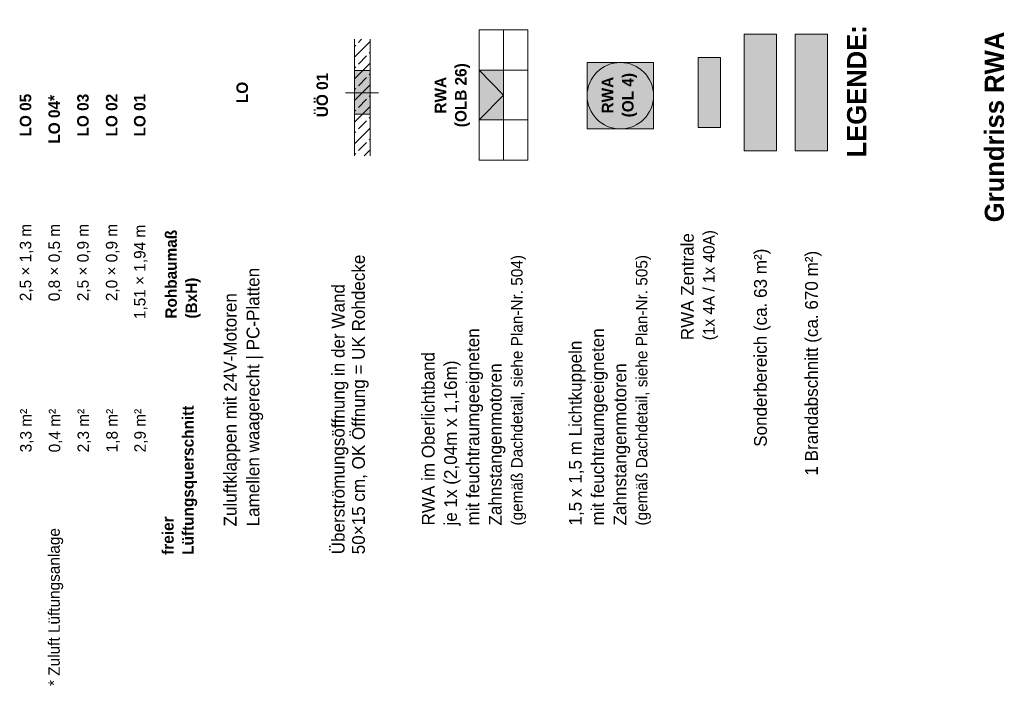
# Model space of a CAD drawing. Extents: x -22247 to 417655, y -187892 to 17509.
# Tile 62 of 62: x 417500 to 417655, y -187034 to -186930. Entities that reach past the tile are written whole.
import ezdxf
from ezdxf.lldxf.tags import DXFTag

# ---------------------------------------------------------------- set-up
doc = ezdxf.new("R2010")
doc.units = 0
doc.header["$LTSCALE"] = 50
doc.layers.get('0').update_dxf_attribs({"lineweight": 25})
doc.layers.add('20 Außenwände', color=7, linetype='Continuous', lineweight=25)
doc.styles.add('ERSTELLTER_STIL_2', font='GOTHIC.TTF')
doc.styles.add('ERSTELLTER_STIL_3', font='txt')
tags = doc.linetypes.add('Strichlinie_ eng', pattern=[0.46, 0.3, -0.16]).pattern_tags.tags
tags[6:7] = [DXFTag(74, 4), DXFTag(75, 0), DXFTag(340, '0'), DXFTag(46, 1.0), DXFTag(50, 0.0), DXFTag(44, 0.0), DXFTag(45, 0.0)]
tags[4:5] = [DXFTag(74, 4), DXFTag(75, 0), DXFTag(340, '0'), DXFTag(46, 1.0), DXFTag(50, 0.0), DXFTag(44, 0.0), DXFTag(45, 0.0)]
tags = doc.linetypes.add('VERDECKT2_S2', pattern=[0.0027, 0.002, -0.0007]).pattern_tags.tags
tags[6:7] = [DXFTag(74, 4), DXFTag(75, 0), DXFTag(340, '0'), DXFTag(46, 1.0), DXFTag(50, 0.0), DXFTag(44, 0.0), DXFTag(45, 0.0)]
tags[4:5] = [DXFTag(74, 4), DXFTag(75, 0), DXFTag(340, '0'), DXFTag(46, 1.0), DXFTag(50, 0.0), DXFTag(44, 0.0), DXFTag(45, 0.0)]

msp = doc.modelspace()

# ---------------------------------------------------------------- hatches: boundary and pattern name
at = {"linetype": 'Continuous', "lineweight": 0, "ltscale": 3.71293e-05, "true_color": 0x3f2a00}
msp.add_hatch(color=38, dxfattribs=at).paths.add_polyline_path([(417618.9, -186931.89), (417618.9, -186950.16), (417613.81, -186950.16), (417613.81, -186931.89)])
at = {"linetype": 'Continuous', "lineweight": 0, "ltscale": 3.71293e-05, "true_color": 0x3d3d00}
msp.add_hatch(color=48, dxfattribs=at).paths.add_polyline_path([(417626.91, -186931.89), (417626.91, -186950.16), (417621.81, -186950.16), (417621.81, -186931.89)])
at = {"linetype": 'Continuous', "lineweight": 18, "ltscale": 0.000188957, "true_color": 0xffa800}
msp.add_hatch(color=40, dxfattribs=at).paths.add_polyline_path([(417610.1, -186935.53), (417610.1, -186946.52), (417606.63, -186946.52), (417606.63, -186935.53)])
at = {"linetype": 'Continuous', "lineweight": 0, "ltscale": 3.71293e-05, "true_color": 0x180000}
for points in [[(417599.64, -186936.3), (417589.22, -186936.3), (417589.22, -186946.73), (417599.64, -186946.73)], [(417555.23, -186937.57), (417552.76, -186937.57), (417552.76, -186944.4), (417555.23, -186944.4)], [(417576.12, -186945.31), (417572.3, -186945.31), (417572.3, -186937.52), (417576.12, -186937.52)]]:
    msp.add_hatch(color=18, dxfattribs=at).paths.add_polyline_path(points)
at = {"layer": '20 Außenwände', "linetype": 'Continuous', "lineweight": 13, "ltscale": 3.71293e-05, "true_color": 0x000100}
h = msp.add_hatch(dxfattribs=at)
h.set_pattern_fill('Beton_Stahlbeton_000a', color=98, scale=1000, style=0, pattern_type=2)
h.set_pattern_definition([(45, (417625.5051, -187307.3617), (-1.697056, 1.697056), []), (45, (417624.6566, -187306.5131), (-1.697056, 1.697056), [1.8, -0.6])])
h.paths.add_polyline_path([(417552.76, -186950.94), (417555.23, -186950.94), (417555.23, -186932.67), (417552.76, -186932.67)])

# ---------------------------------------------------------------- linework, layer by layer
at = {"color": 1, "linetype": 'Continuous', "lineweight": 18, "ltscale": 0.000188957, "true_color": 0xff0000}
for p, q in [((417576.12, -186931.17), (417576.12, -186951.64)), ((417579.93, -186937.52), (417572.3, -186937.52)), ((417556.54, -186941.08), (417551.33, -186941.08)), ((417579.93, -186945.31), (417572.3, -186945.31))]:
    msp.add_line(p, q, dxfattribs=at)
at = {"color": 1, "linetype": 'Strichlinie_ eng', "lineweight": 18, "ltscale": 9.44784e-07, "true_color": 0xff0000}
for q in [(417572.3, -186937.52), (417572.3, -186945.31)]:
    msp.add_line((417576.12, -186941.41), q, dxfattribs=at)
at = {"color": 1, "linetype": 'Continuous', "lineweight": 18, "ltscale": 0.000188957, "true_color": 0xff0000}
for points in [[(417579.93, -186951.64), (417572.3, -186951.64), (417572.3, -186931.17), (417579.93, -186931.17)], [(417599.64, -186936.3), (417599.64, -186946.73), (417589.22, -186946.73), (417589.22, -186936.3)]]:
    msp.add_lwpolyline(points, close=True, dxfattribs=at)
at = {"color": 7, "linetype": 'Continuous', "lineweight": 13, "ltscale": 3.71293e-05}
for points in [[(417618.9, -186931.89), (417618.9, -186950.16), (417613.81, -186950.16), (417613.81, -186931.89)], [(417626.91, -186931.89), (417626.91, -186950.16), (417621.81, -186950.16), (417621.81, -186931.89)], [(417610.1, -186935.53), (417610.1, -186946.52), (417606.63, -186946.52), (417606.63, -186935.53)], [(417599.64, -186936.3), (417589.22, -186936.3), (417589.22, -186946.73), (417599.64, -186946.73)], [(417555.23, -186937.57), (417552.76, -186937.57), (417552.76, -186944.4), (417555.23, -186944.4)], [(417576.12, -186945.31), (417572.3, -186945.31), (417572.3, -186937.52), (417576.12, -186937.52)]]:
    msp.add_lwpolyline(points, close=True, dxfattribs=at)
at = {"color": 253, "linetype": 'VERDECKT2_S2', "lineweight": 18, "ltscale": 0.000188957, "true_color": 0x9f9f9f}
msp.add_circle((417594.43, -186941.52), 5.21, dxfattribs=at)
at = {"layer": '20 Außenwände', "color": 7, "linetype": 'Continuous', "lineweight": 18, "ltscale": 0.000188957}
for points in [[(417552.76, -186932.67), (417552.76, -186950.94)], [(417555.23, -186950.94), (417555.23, -186932.67)]]:
    msp.add_lwpolyline(points, dxfattribs=at)
msp.add_lwpolyline([(417555.23, -186937.57), (417552.76, -186937.57), (417552.76, -186944.4), (417555.23, -186944.4)], close=True, dxfattribs=at)

# ---------------------------------------------------------------- texts
at = {"color": 7, "linetype": 'Continuous', "lineweight": 13, "ltscale": 3.71293e-05, "attachment_point": 1, "rotation": 90}
for s, insert, char_height, style in [('\\A1;{\\fCentury Gothic|b1|i0|c0|p0;\\W1;LEGENDE:}', (417629.96, -186951.2), 3, 'ERSTELLTER_STIL_3'), ('\\A1;{\\fCentury Gothic|b1|i0|c0|p0;\\W1;Grundriss \\fCentury Gothic|b1|i0|c0|p0;\\W1;RWA}', (417651.54, -186961.36), 3, 'ERSTELLTER_STIL_3'), ('\\A1;{\\fCentury Gothic|b0|i0|c0|p0;\\W1;2,\\fCentury Gothic|b0|i0|c0|p0;\\W1;5\\fCentury Gothic|b0|i0|c0|p0;\\W1; × \\fCentury Gothic|b0|i0|c0|p0;\\W1;1\\fCentury Gothic|b0|i0|c0|p0;\\W1;,\\fCentury Gothic|b0|i0|c0|p0;\\W1;3\\fCentury Gothic|b0|i0|c0|p0;\\W1; m}', (417500.29, -186973.73), 1.8, 'ERSTELLTER_STIL_2'), ('\\A1;{\\fCentury Gothic|b0|i0|c0|p0;\\W1;0,8\\fCentury Gothic|b0|i0|c0|p0;\\W1; × \\fCentury Gothic|b0|i0|c0|p0;\\W1;0,5\\fCentury Gothic|b0|i0|c0|p0;\\W1; m}', (417504.79, -186973.73), 1.8, 'ERSTELLTER_STIL_2'), ('\\A1;{\\fCentury Gothic|b0|i0|c0|p0;\\W1;2,5 × \\fCentury Gothic|b0|i0|c0|p0;\\W1;0\\fCentury Gothic|b0|i0|c0|p0;\\W1;,\\fCentury Gothic|b0|i0|c0|p0;\\W1;9\\fCentury Gothic|b0|i0|c0|p0;\\W1; m}', (417509.29, -186973.73), 1.8, 'ERSTELLTER_STIL_2'), ('\\A1;{\\fCentury Gothic|b0|i0|c0|p0;\\W1;2,\\fCentury Gothic|b0|i0|c0|p0;\\W1;0\\fCentury Gothic|b0|i0|c0|p0;\\W1; × 0,9 m}', (417513.79, -186973.73), 1.8, 'ERSTELLTER_STIL_2'), ('\\A1;{\\fCentury Gothic|b0|i0|c0|p0;\\W1;1,5\\fCentury Gothic|b0|i0|c0|p0;\\W1;1\\fCentury Gothic|b0|i0|c0|p0;\\W1; × 1,94 m}', (417518.19, -186976.54), 1.8, 'ERSTELLTER_STIL_2'), ('\\A1;{\\fCentury Gothic|b0|i0|c0|p0;\\W1;Sonderbereich (ca. 6\\fCentury Gothic|b0|i0|c0|p0;\\W1;3\\fCentury Gothic|b0|i0|c0|p0;\\W1; m²)}', (417615.38, -186996.56), 2, 'ERSTELLTER_STIL_2'), ('\\A1;{\\fCentury Gothic|b0|i0|c0|p0;\\W1;1 Brandabschnitt (\\fCentury Gothic|b0|i0|c0|p0;\\W1;ca. 670 m²)}', (417623.38, -187001.07), 2, 'ERSTELLTER_STIL_2'), ('\\A1;{\\fCentury Gothic|b0|i0|c0|p0;\\W1;3,3\\fCentury Gothic|b0|i0|c0|p0;\\W1; m²}', (417500.34, -186997.43), 1.8, 'ERSTELLTER_STIL_2'), ('\\A1;{\\fCentury Gothic|b0|i0|c0|p0;\\W1;0,4\\fCentury Gothic|b0|i0|c0|p0;\\W1; m²}', (417504.84, -186997.43), 1.8, 'ERSTELLTER_STIL_2'), ('\\A1;{\\fCentury Gothic|b0|i0|c0|p0;\\W1;2,\\fCentury Gothic|b0|i0|c0|p0;\\W1;3\\fCentury Gothic|b0|i0|c0|p0;\\W1; m²}', (417509.34, -186997.43), 1.8, 'ERSTELLTER_STIL_2'), ('\\A1;{\\fCentury Gothic|b0|i0|c0|p0;\\W1;1,\\fCentury Gothic|b0|i0|c0|p0;\\W1;8\\fCentury Gothic|b0|i0|c0|p0;\\W1; m²}', (417513.84, -186997.43), 1.8, 'ERSTELLTER_STIL_2'), ('\\A1;{\\fCentury Gothic|b0|i0|c0|p0;\\W1;2,9\\fCentury Gothic|b0|i0|c0|p0;\\W1; m²}', (417518.24, -186997.43), 1.8, 'ERSTELLTER_STIL_2'), ('\\A1;{\\fCentury Gothic|b0|i0|c0|p0;\\W1;*\\fCentury Gothic|b0|i0|c0|p0;\\W1; \\fCentury Gothic|b0|i0|c0|p0;\\W1;Zuluft Lüftungsanlage}', (417504.76, -187034.06), 1.8, 'ERSTELLTER_STIL_2')]:
    msp.add_mtext(s, dxfattribs=dict(at, insert=insert, char_height=char_height, style=style))
at = {"color": 1, "linetype": 'Continuous', "lineweight": 18, "ltscale": 0.000188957, "true_color": 0xff0000, "char_height": 1.8, "attachment_point": 2, "rotation": 90, "line_spacing_factor": 1.060149, "style": 'ERSTELLTER_STIL_3'}
for s, insert in [('\\A1;{\\fCentury Gothic|b1|i0|c0|p0;\\W1;RWA\\P\\fCentury Gothic|b1|i0|c0|p0;\\W1;(OL\\fCentury Gothic|b1|i0|c0|p0;\\W1;B\\fCentury Gothic|b1|i0|c0|p0;\\W1; \\fCentury Gothic|b1|i0|c0|p0;\\W1;26\\fCentury Gothic|b1|i0|c0|p0;\\W1;)}', (417565.33, -186941.44)), ('\\A1;{\\fCentury Gothic|b1|i0|c0|p0;\\W1;RWA\\P\\fCentury Gothic|b1|i0|c0|p0;\\W1;(OL 4)}', (417591.52, -186941.43))]:
    msp.add_mtext(s, dxfattribs=dict(at, insert=insert))
at = {"color": 1, "linetype": 'Continuous', "lineweight": 18, "ltscale": 0.000188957, "true_color": 0xff0000, "insert": (417546.8, -186941.41), "char_height": 1.8, "attachment_point": 2, "rotation": 90, "style": 'ERSTELLTER_STIL_3'}
msp.add_mtext('\\A1;{\\fCentury Gothic|b1|i0|c0|p0;\\W1;Ü\\fCentury Gothic|b1|i0|c0|p0;\\W1;Ö\\fCentury Gothic|b1|i0|c0|p0;\\W1; 01}', dxfattribs=at)
at = {"color": 1, "linetype": 'Continuous', "lineweight": 18, "ltscale": 0.000188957, "true_color": 0xf50000, "char_height": 1.8, "attachment_point": 1, "rotation": 90, "style": 'ERSTELLTER_STIL_3'}
for s, insert in [('\\A1;{\\fCentury Gothic|b1|i0|c0|p0;\\W1;LO}', (417534.25, -186942.68)), ('\\A1;{\\fCentury Gothic|b1|i0|c0|p0;\\W1;LO 0\\fCentury Gothic|b1|i0|c0|p0;\\W1;5}', (417500.29, -186947.91)), ('\\A1;{\\fCentury Gothic|b1|i0|c0|p0;\\W1;LO 04\\fCentury Gothic|b1|i0|c0|p0;\\W1;*}', (417504.79, -186949.03)), ('\\A1;{\\fCentury Gothic|b1|i0|c0|p0;\\W1;LO 0\\fCentury Gothic|b1|i0|c0|p0;\\W1;3}', (417509.29, -186947.91)), ('\\A1;{\\fCentury Gothic|b1|i0|c0|p0;\\W1;LO 0\\fCentury Gothic|b1|i0|c0|p0;\\W1;2}', (417513.79, -186947.91)), ('\\A1;{\\fCentury Gothic|b1|i0|c0|p0;\\W1;LO 01}', (417518.19, -186947.91))]:
    msp.add_mtext(s, dxfattribs=dict(at, insert=insert))
at = {"color": 7, "linetype": 'Continuous', "lineweight": 13, "ltscale": 3.71293e-05, "attachment_point": 1, "rotation": 90}
for s, insert, char_height, line_spacing_factor, style in [('\\A1;{\\fCentury Gothic|b1|i0|c0|p0;\\W1;Rohbaumaß \\P\\fCentury Gothic|b1|i0|c0|p0;\\W1;(BxH)}', (417523.1, -186976.46), 1.8, 1.060627, 'ERSTELLTER_STIL_3'), ('\\A1;{\\fCentury Gothic|b0|i0|c0|p0;\\W1;RWA Zentrale \\P\\fCentury Gothic|b0|i0|c0|p0;\\H0.9x;\\W1;(1x 4A / 1x 40A)}', (417603.92, -186979.85), 2, 1.040599, 'ERSTELLTER_STIL_2'), ('\\A1;{\\fCentury Gothic|b0|i0|c0|p0;\\W1;Überströmungsöffnung in der Wand\\P\\fCentury Gothic|b0|i0|c0|p0;\\W1;50×15 cm, OK Öffnung = UK \\fCentury Gothic|b0|i0|c0|p0;\\W1;Rohd\\fCentury Gothic|b0|i0|c0|p0;\\W1;ecke}', (417549.2, -187013.41), 2, 0.953724, 'ERSTELLTER_STIL_2'), ('\\A1;{\\fCentury Gothic|b0|i0|c0|p0;\\W1;RWA im Oberlichtband\\P\\fCentury Gothic|b0|i0|c0|p0;\\W1;je 1x (2,04m x 1,16m)\\P\\fCentury Gothic|b0|i0|c0|p0;\\W1;mit feuchtraumgeeigneten \\P\\fCentury Gothic|b0|i0|c0|p0;\\W1;Zahnstangenmotoren \\P\\fCentury Gothic|b0|i0|c0|p0;\\H0.9x;\\W1;(gemäß Dachdetail, siehe Plan-Nr. 50\\fCentury Gothic|b0|i0|c0|p0;\\W1;4\\fCentury Gothic|b0|i0|c0|p0;\\W1;)}', (417563.31, -187008.9), 2, 1.049864, 'ERSTELLTER_STIL_2'), ('\\A1;{\\fCentury Gothic|b0|i0|c0|p0;\\W1;1,5 x 1,5 m Lichtkuppeln \\P\\fCentury Gothic|b0|i0|c0|p0;\\W1;mit feuchtraumgeeigneten \\P\\fCentury Gothic|b0|i0|c0|p0;\\W1;Zahnstangenmotoren \\P\\fCentury Gothic|b0|i0|c0|p0;\\H0.9x;\\W1;(gemäß Dachdetail, siehe Plan-Nr. 50\\fCentury Gothic|b0|i0|c0|p0;\\W1;5\\fCentury Gothic|b0|i0|c0|p0;\\W1;)}', (417586.36, -187008.9), 2, 1.050234, 'ERSTELLTER_STIL_2'), ('\\A1;{\\fCentury Gothic|b0|i0|c0|p0;\\W1;Zuluftklappen mit 24V-Motoren\\P\\fCentury Gothic|b0|i0|c0|p0;\\W1;Lamellen waagerecht | PC-Platten}', (417532.27, -187009.04), 2, 1.072277, 'ERSTELLTER_STIL_2'), ('\\A1;{\\fCentury Gothic|b1|i0|c0|p0;\\W1;freier \\P\\fCentury Gothic|b1|i0|c0|p0;\\W1;Lüftungsquerschnitt}', (417522.61, -187013.5), 1.8, 1.045165, 'ERSTELLTER_STIL_3')]:
    msp.add_mtext(s, dxfattribs=dict(at, insert=insert, char_height=char_height, line_spacing_factor=line_spacing_factor, style=style))

doc.saveas('drawing.dxf')
